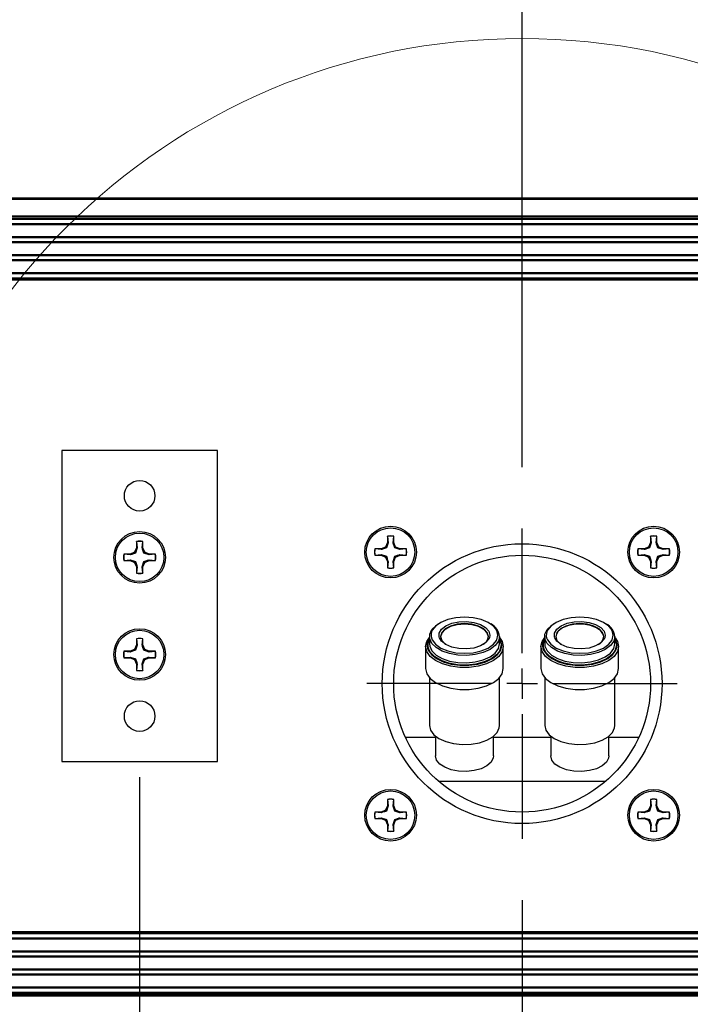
# Model space of a CAD drawing. Header units: inches. Extents: x 0.3 to 33.8, y 0.2 to 21.7.
# Tile 57 of 72: x 24.762 to 25.193, y 9.69 to 10.324. Entities that reach past the tile are written whole.
import ezdxf

# ---------------------------------------------------------------- set-up
doc = ezdxf.new("R2010")
doc.units = ezdxf.units.IN
doc.header["$MEASUREMENT"] = 0
doc.layers.add('BORDERS', color=7, linetype='Continuous')
doc.styles.add('SLDTEXTSTYLE0', font='TXT', dxfattribs={"width": 0.75})
doc.dimstyles.new('SLDDIMSTYLE0', dxfattribs={"dimtxt": 0.137795, "dimasz": 0.14, "dimexe": 0, "dimexo": 0.0625, "dimgap": 0.034449, "dimtad": 1, "dimdec": 3, "dimlfac": 10, "dimrnd": 1e-09, "dimzin": 4, "dimdsep": 46, "dimtxsty": 'SLDTEXTSTYLE0', "dimblk1": 'CLOSED', "dimblk2": 'CLOSED', "dimsah": 1, "dimcen": 0.09, "dimadec": 0, "dimazin": 1, "dimtfac": 1, "dimtdec": 3, "dimtofl": 0, "dimtmove": 0, "dimatfit": 3, "dimldrblk": 'CLOSED', "dimfxl": 0, "dimfrac": 2, "dimtolj": 1, "dimtzin": 12, "dimarcsym": 0})
doc.dimstyles.new('SLDDIMSTYLE1', dxfattribs={"dimtxt": 0.137795, "dimasz": 0.14, "dimexe": 0, "dimexo": 0.0625, "dimgap": 0.034449, "dimtad": 1, "dimdec": 3, "dimlfac": 10, "dimrnd": 1e-09, "dimzin": 12, "dimdsep": 46, "dimtxsty": 'SLDTEXTSTYLE0', "dimblk1": 'CLOSED', "dimblk2": 'CLOSED', "dimsah": 1, "dimcen": 0.09, "dimadec": 0, "dimazin": 3, "dimtfac": 1, "dimtdec": 3, "dimtofl": 0, "dimtmove": 0, "dimatfit": 3, "dimldrblk": 'CLOSED', "dimfxl": 0, "dimfrac": 2, "dimtolj": 1, "dimtzin": 12, "dimarcsym": 0})
doc.dimstyles.new('SLDDIMSTYLE2', dxfattribs={"dimtxt": 0.137795, "dimasz": 0.14, "dimexe": 0, "dimexo": 0.0625, "dimgap": 0.034449, "dimtad": 1, "dimdec": 3, "dimlfac": 10, "dimrnd": 1e-09, "dimzin": 12, "dimdsep": 46, "dimtxsty": 'SLDTEXTSTYLE0', "dimblk1": 'CLOSED', "dimblk2": 'CLOSED', "dimsah": 1, "dimcen": 0.09, "dimadec": 0, "dimazin": 3, "dimtfac": 1, "dimtdec": 3, "dimtmove": 0, "dimatfit": 0, "dimldrblk": 'CLOSED', "dimfxl": 0, "dimfrac": 2, "dimtolj": 1, "dimtzin": 12, "dimarcsym": 0})

# ---------------------------------------------------------------- blocks, each defined once
blk = doc.blocks.new('_Closed')
at = {"color": 0, "linetype": 'ByBlock', "lineweight": -2}
for p, q in [((-1, 0.166667), (0, 0)), ((-1, 0.166667), (-1, -0.166667)), ((0, 0), (-1, -0.166667)), ((0, 0), (-1, 0))]:
    blk.add_line(p, q, dxfattribs=at)
blk = doc.blocks.new('_D_8')
at = {"layer": 'BORDERS'}
for p, q in [((24.839, 9.8365), (24.839, 8.4765)), ((25.08507, 9.75752), (25.08507, 8.4765)), ((24.22243, 8.94079), (24.18044, 8.94079)), ((24.18044, 8.94079), (24.18044, 8.72204)), ((24.42606, 8.94079), (24.46804, 8.94079)), ((24.46804, 8.94079), (24.46804, 8.72204)), ((24.18044, 8.72204), (24.22243, 8.72204)), ((24.46804, 8.72204), (24.42606, 8.72204)), ((24.839, 8.51587), (24.04425, 8.51587)), ((25.08507, 8.51587), (24.839, 8.51587)), ((25.08507, 8.51587), (25.33507, 8.51587))]:
    blk.add_line(p, q, dxfattribs=at)
at = {"layer": 'BORDERS', "xscale": 0.14, "yscale": 0.14}
blk.add_blockref('_Closed', (24.839, 8.51587, -0.19404), dxfattribs=at)
at = {"layer": 'BORDERS', "xscale": 0.14, "yscale": 0.14, "rotation": 180.0000000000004}
blk.add_blockref('_Closed', (25.08507, 8.51587, -0.19404), dxfattribs=at)
at = {"layer": 'BORDERS', "char_height": 0.137795, "attachment_point": 1, "style": 'SLDTEXTSTYLE0'}
for s, insert in [('63', (24.22243, 8.89967)), ('2.461', (24.09516, 8.6935))]:
    blk.add_mtext(s, dxfattribs=dict(at, insert=insert))
blk = doc.blocks.new('_D_9')
at = {"layer": 'BORDERS'}
for p, q in [((25.33113, 9.8365), (25.33113, 8.4765)), ((25.08507, 9.75752), (25.08507, 8.4765)), ((25.7085, 8.94079), (25.66652, 8.94079)), ((25.66652, 8.94079), (25.66652, 8.72204)), ((25.91213, 8.94079), (25.95412, 8.94079)), ((25.95412, 8.94079), (25.95412, 8.72204)), ((25.66652, 8.72204), (25.7085, 8.72204)), ((25.95412, 8.72204), (25.91213, 8.72204)), ((25.08507, 8.51587), (24.83507, 8.51587)), ((25.08507, 8.51587), (25.33113, 8.51587)), ((25.33113, 8.51587), (26.09031, 8.51587))]:
    blk.add_line(p, q, dxfattribs=at)
at = {"layer": 'BORDERS', "xscale": 0.14, "yscale": 0.14}
blk.add_blockref('_Closed', (25.08507, 8.51587, -0.19404), dxfattribs=at)
at = {"layer": 'BORDERS', "xscale": 0.14, "yscale": 0.14, "rotation": 180.0000000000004}
blk.add_blockref('_Closed', (25.33113, 8.51587, -0.19404), dxfattribs=at)
at = {"layer": 'BORDERS', "char_height": 0.137795, "attachment_point": 1, "style": 'SLDTEXTSTYLE0'}
for s, insert in [('63', (25.7085, 8.89967)), ('2.461', (25.58123, 8.6935))]:
    blk.add_mtext(s, dxfattribs=dict(at, insert=insert))
blk = doc.blocks.new('_D_10')
at = {"layer": 'BORDERS'}
for p, q in [((23.62373, 10.90231), (23.58175, 10.90231)), ((23.58175, 10.90231), (23.58175, 10.68356)), ((23.92918, 10.90231), (23.97116, 10.90231)), ((23.97116, 10.90231), (23.97116, 10.68356)), ((23.58175, 10.68356), (23.62373, 10.68356)), ((23.97116, 10.68356), (23.92918, 10.68356)), ((24.35502, 10.1596), (24.35502, 10.51677)), ((25.08507, 10.03595), (25.08507, 10.51677)), ((24.35502, 10.4774), (23.48885, 10.4774)), ((25.08507, 10.4774), (24.35502, 10.4774))]:
    blk.add_line(p, q, dxfattribs=at)
at = {"layer": 'BORDERS', "xscale": 0.14, "yscale": 0.14, "rotation": 180.0000000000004}
blk.add_blockref('_Closed', (24.35502, 10.4774, -0.19404), dxfattribs=at)
at = {"layer": 'BORDERS', "xscale": 0.14, "yscale": 0.14}
blk.add_blockref('_Closed', (25.08507, 10.4774, -0.19404), dxfattribs=at)
at = {"layer": 'BORDERS', "char_height": 0.137795, "attachment_point": 1, "style": 'SLDTEXTSTYLE0'}
for s, insert in [('185', (23.62373, 10.86119)), ('7.301', (23.54737, 10.65503))]:
    blk.add_mtext(s, dxfattribs=dict(at, insert=insert))
blk = doc.blocks.new('_D_11')
at = {"layer": 'BORDERS'}
for p, q in [((25.99405, 10.90231), (25.95206, 10.90231)), ((25.95206, 10.90231), (25.95206, 10.68356)), ((26.29949, 10.90231), (26.34148, 10.90231)), ((26.34148, 10.90231), (26.34148, 10.68356)), ((25.95206, 10.68356), (25.99405, 10.68356)), ((26.34148, 10.68356), (26.29949, 10.68356)), ((25.08507, 10.03595), (25.08507, 10.51677)), ((25.82102, 10.1596), (25.82102, 10.51677)), ((25.08507, 10.4774), (25.82102, 10.4774)), ((25.82102, 10.4774), (26.43437, 10.4774))]:
    blk.add_line(p, q, dxfattribs=at)
at = {"layer": 'BORDERS', "xscale": 0.14, "yscale": 0.14, "rotation": 180.0000000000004}
blk.add_blockref('_Closed', (25.08507, 10.4774, -0.19404), dxfattribs=at)
at = {"layer": 'BORDERS', "xscale": 0.14, "yscale": 0.14}
blk.add_blockref('_Closed', (25.82102, 10.4774, -0.19404), dxfattribs=at)
at = {"layer": 'BORDERS', "char_height": 0.137795, "attachment_point": 1, "style": 'SLDTEXTSTYLE0'}
for s, insert in [('187', (25.99405, 10.86119)), ('7.360', (25.91769, 10.65503))]:
    blk.add_mtext(s, dxfattribs=dict(at, insert=insert))
blk = doc.blocks.new('SW_CENTERMARKSYMBOL_0')
at = {"layer": 'BORDERS', "color": 0}
for p, q in [((0, 0.01969), (0, 0.09984)), ((0, 0), (0, 0.00984)), ((-0.01969, 0), (-0.09984, 0)), ((0, 0), (-0.00984, 0)), ((0, 0), (0, -0.00984)), ((0, 0), (0.00984, 0)), ((0.01969, 0), (0.09984, 0)), ((0, -0.01969), (0, -0.09984))]:
    blk.add_line(p, q, dxfattribs=at)

msp = doc.modelspace()

# ---------------------------------------------------------------- linework, layer by layer
at = {"color": 7, "linetype": 'Continuous', "lineweight": 25}
for p, q in [((20.29507, 10.20923), (29.87507, 10.20923)), ((29.87507, 10.20823), (20.29507, 10.20823)), ((20.29507, 10.19773), (29.87507, 10.19773)), ((29.87507, 10.19673), (20.29507, 10.19673)), ((29.87507, 10.19573), (20.29507, 10.19573)), ((29.83207, 10.19523), (20.33807, 10.19523)), ((29.83207, 10.19261), (20.33807, 10.19261)), ((29.83207, 10.19194), (20.33807, 10.19194)), ((29.83207, 10.18423), (20.33807, 10.18423)), ((29.83207, 10.18355), (20.33807, 10.18355)), ((29.83207, 10.18101), (20.33807, 10.18101)), ((29.83207, 10.18034), (20.33807, 10.18034)), ((29.83207, 10.17263), (20.33807, 10.17263)), ((29.83207, 10.17195), (20.33807, 10.17195)), ((29.83207, 10.16941), (20.33807, 10.16941)), ((29.83207, 10.16874), (20.33807, 10.16874)), ((29.83207, 10.16103), (20.33807, 10.16103)), ((29.83207, 10.16035), (20.33807, 10.16035)), ((20.33694, 10.15723), (29.83319, 10.15723)), ((29.83319, 10.15623), (20.33694, 10.15623)), ((20.33807, 10.15773), (29.83207, 10.15773)), ((24.889, 10.04673), (24.789, 10.04673)), ((24.789, 10.04673), (24.789, 9.84673)), ((24.889, 9.84673), (24.889, 10.04673)), ((24.83692, 9.98817), (24.83692, 9.98412)), ((24.837, 9.98803), (24.83692, 9.98817)), ((24.837, 9.98803), (24.8374, 9.98402)), ((24.84061, 9.98402), (24.84101, 9.98803)), ((24.84101, 9.98803), (24.84108, 9.98817)), ((24.84108, 9.98412), (24.84108, 9.98817)), ((24.99836, 9.99155), (24.99836, 9.9875)), ((24.99843, 9.99141), (24.99836, 9.99155)), ((24.99843, 9.99141), (24.99884, 9.9874)), ((25.00204, 9.9874), (25.00244, 9.99141)), ((25.00244, 9.99141), (25.00252, 9.99155)), ((25.00252, 9.9875), (25.00252, 9.99155)), ((25.16762, 9.99155), (25.16762, 9.9875)), ((25.16769, 9.99141), (25.16762, 9.99155)), ((25.16769, 9.99141), (25.1681, 9.9874)), ((25.1713, 9.9874), (25.1717, 9.99141)), ((25.1717, 9.99141), (25.17178, 9.99155)), ((25.17178, 9.9875), (25.17178, 9.99155)), ((24.83692, 9.98412), (24.83574, 9.98125)), ((24.8374, 9.98402), (24.83629, 9.9807)), ((24.8374, 9.98402), (24.83692, 9.98412)), ((24.84061, 9.98402), (24.84108, 9.98412)), ((24.84227, 9.98125), (24.84108, 9.98412)), ((24.9943, 9.98344), (24.99025, 9.98344)), ((24.99039, 9.98337), (24.99025, 9.98344)), ((24.9944, 9.98296), (24.99039, 9.98337)), ((24.99717, 9.98463), (24.9943, 9.98344)), ((24.9944, 9.98296), (24.9943, 9.98344)), ((24.99836, 9.9875), (24.99717, 9.98463)), ((24.99772, 9.98408), (24.99717, 9.98463)), ((24.99884, 9.9874), (24.99772, 9.98408)), ((24.99884, 9.9874), (24.99836, 9.9875)), ((25.00204, 9.9874), (25.00252, 9.9875)), ((25.00371, 9.98463), (25.00252, 9.9875)), ((25.00315, 9.98408), (25.00371, 9.98463)), ((25.00648, 9.98296), (25.00315, 9.98408)), ((25.00657, 9.98344), (25.00371, 9.98463)), ((25.00648, 9.98296), (25.00657, 9.98344)), ((25.01049, 9.98337), (25.00648, 9.98296)), ((25.01063, 9.98344), (25.00657, 9.98344)), ((25.01049, 9.98337), (25.01063, 9.98344)), ((25.16356, 9.98344), (25.15951, 9.98344)), ((25.15965, 9.98337), (25.15951, 9.98344)), ((25.16366, 9.98296), (25.15965, 9.98337)), ((25.16643, 9.98463), (25.16356, 9.98344)), ((25.16366, 9.98296), (25.16356, 9.98344)), ((25.16762, 9.9875), (25.16643, 9.98463)), ((25.16698, 9.98408), (25.16643, 9.98463)), ((25.1681, 9.9874), (25.16698, 9.98408)), ((25.1681, 9.9874), (25.16762, 9.9875)), ((25.1713, 9.9874), (25.17178, 9.9875)), ((25.17297, 9.98463), (25.17178, 9.9875)), ((25.17241, 9.98408), (25.17297, 9.98463)), ((25.17574, 9.98296), (25.17241, 9.98408)), ((25.17583, 9.98344), (25.17297, 9.98463)), ((25.17574, 9.98296), (25.17583, 9.98344)), ((25.17975, 9.98337), (25.17574, 9.98296)), ((25.17989, 9.98344), (25.17583, 9.98344)), ((25.17975, 9.98337), (25.17989, 9.98344)), ((24.83287, 9.98006), (24.82882, 9.98006)), ((24.82896, 9.97999), (24.82882, 9.98006)), ((24.82896, 9.97598), (24.82882, 9.9759)), ((24.82882, 9.9759), (24.83287, 9.9759)), ((24.83297, 9.97958), (24.82896, 9.97999)), ((24.82896, 9.97598), (24.83297, 9.97638)), ((24.83574, 9.98125), (24.83287, 9.98006)), ((24.83297, 9.97958), (24.83287, 9.98006)), ((24.83297, 9.97638), (24.83287, 9.9759)), ((24.83287, 9.9759), (24.83574, 9.97472)), ((24.83297, 9.97638), (24.83629, 9.97527)), ((24.83629, 9.9807), (24.83574, 9.98125)), ((24.83629, 9.97527), (24.83574, 9.97472)), ((24.84061, 9.97194), (24.84172, 9.97527)), ((24.84172, 9.9807), (24.84227, 9.98125)), ((24.84504, 9.97958), (24.84172, 9.9807)), ((24.84172, 9.97527), (24.84227, 9.97472)), ((24.84514, 9.98006), (24.84227, 9.98125)), ((24.84227, 9.97472), (24.84514, 9.9759)), ((24.84504, 9.97958), (24.84514, 9.98006)), ((24.84905, 9.97999), (24.84504, 9.97958)), ((24.84504, 9.97638), (24.84905, 9.97598)), ((24.84504, 9.97638), (24.84514, 9.9759)), ((24.84919, 9.98006), (24.84514, 9.98006)), ((24.84514, 9.9759), (24.84919, 9.9759)), ((24.84905, 9.97999), (24.84919, 9.98006)), ((24.84905, 9.97598), (24.84919, 9.9759)), ((24.99039, 9.97936), (24.99025, 9.97928)), ((24.99025, 9.97928), (24.9943, 9.97928)), ((24.99039, 9.97936), (24.9944, 9.97976)), ((24.9944, 9.97976), (24.9943, 9.97928)), ((24.9943, 9.97928), (24.99717, 9.9781)), ((24.9944, 9.97976), (24.99772, 9.97865)), ((24.99772, 9.97865), (24.99717, 9.9781)), ((24.99717, 9.9781), (24.99836, 9.97523)), ((24.99884, 9.97532), (24.99836, 9.97523)), ((24.99836, 9.97523), (24.99836, 9.97117)), ((24.99884, 9.97532), (24.99843, 9.97132)), ((25.00204, 9.97532), (25.00315, 9.97865)), ((25.00244, 9.97132), (25.00204, 9.97532)), ((25.00204, 9.97532), (25.00252, 9.97523)), ((25.00252, 9.97523), (25.00371, 9.9781)), ((25.00252, 9.97117), (25.00252, 9.97523)), ((25.00315, 9.97865), (25.00371, 9.9781)), ((25.00371, 9.9781), (25.00657, 9.97928)), ((25.00648, 9.97976), (25.01049, 9.97936)), ((25.00648, 9.97976), (25.00657, 9.97928)), ((25.00657, 9.97928), (25.01063, 9.97928)), ((25.01049, 9.97936), (25.01063, 9.97928)), ((25.15965, 9.97936), (25.15951, 9.97928)), ((25.15951, 9.97928), (25.16356, 9.97928)), ((25.15965, 9.97936), (25.16366, 9.97976)), ((25.16366, 9.97976), (25.16356, 9.97928)), ((25.16356, 9.97928), (25.16643, 9.9781)), ((25.16366, 9.97976), (25.16698, 9.97865)), ((25.16698, 9.97865), (25.16643, 9.9781)), ((25.16643, 9.9781), (25.16762, 9.97523)), ((25.1681, 9.97532), (25.16762, 9.97523)), ((25.16762, 9.97523), (25.16762, 9.97117)), ((25.1681, 9.97532), (25.16769, 9.97132)), ((25.1713, 9.97532), (25.17241, 9.97865)), ((25.1717, 9.97132), (25.1713, 9.97532)), ((25.1713, 9.97532), (25.17178, 9.97523)), ((25.17178, 9.97523), (25.17297, 9.9781)), ((25.17178, 9.97117), (25.17178, 9.97523)), ((25.17241, 9.97865), (25.17297, 9.9781)), ((25.17297, 9.9781), (25.17583, 9.97928)), ((25.17574, 9.97976), (25.17975, 9.97936)), ((25.17574, 9.97976), (25.17583, 9.97928)), ((25.17583, 9.97928), (25.17989, 9.97928)), ((25.17975, 9.97936), (25.17989, 9.97928)), ((24.83574, 9.97472), (24.83692, 9.97185)), ((24.8374, 9.97194), (24.83692, 9.97185)), ((24.83692, 9.97185), (24.83692, 9.96779)), ((24.8374, 9.97194), (24.837, 9.96794)), ((24.84101, 9.96794), (24.84061, 9.97194)), ((24.84061, 9.97194), (24.84108, 9.97185)), ((24.84108, 9.97185), (24.84227, 9.97472)), ((24.84108, 9.96779), (24.84108, 9.97185)), ((24.99843, 9.97132), (24.99836, 9.97117)), ((25.00244, 9.97132), (25.00252, 9.97117)), ((25.16769, 9.97132), (25.16762, 9.97117)), ((25.1717, 9.97132), (25.17178, 9.97117)), ((24.837, 9.96794), (24.83692, 9.96779)), ((24.84101, 9.96794), (24.84108, 9.96779)), ((24.83692, 9.92567), (24.83692, 9.92162)), ((24.837, 9.92553), (24.83692, 9.92567)), ((24.837, 9.92553), (24.8374, 9.92152)), ((24.84061, 9.92152), (24.84101, 9.92553)), ((24.84101, 9.92553), (24.84108, 9.92567)), ((24.84108, 9.92162), (24.84108, 9.92567)), ((25.02468, 9.92327), (25.02543, 9.92511)), ((25.02556, 9.92607), (25.02507, 9.92531)), ((25.02543, 9.92708), (25.02543, 9.92228)), ((25.06438, 9.92792), (25.06409, 9.92625)), ((25.07053, 9.92228), (25.07053, 9.92707)), ((25.09885, 9.92326), (25.0996, 9.92511)), ((25.0996, 9.92588), (25.09924, 9.92531)), ((25.0996, 9.92707), (25.0996, 9.92228)), ((25.13855, 9.92791), (25.13826, 9.92625)), ((25.1447, 9.92228), (25.1447, 9.92707)), ((24.83574, 9.91875), (24.83287, 9.91756)), ((24.83692, 9.92162), (24.83574, 9.91875)), ((24.83629, 9.9182), (24.83574, 9.91875)), ((24.8374, 9.92152), (24.83629, 9.9182)), ((24.8374, 9.92152), (24.83692, 9.92162)), ((24.84061, 9.92152), (24.84108, 9.92162)), ((24.84227, 9.91875), (24.84108, 9.92162)), ((24.84172, 9.9182), (24.84227, 9.91875)), ((24.84504, 9.91708), (24.84172, 9.9182)), ((24.84514, 9.91756), (24.84227, 9.91875)), ((25.02298, 9.9206), (25.02298, 9.90639)), ((25.07142, 9.9227), (25.07153, 9.92144)), ((25.07186, 9.92014), (25.07198, 9.92144)), ((25.07298, 9.90639), (25.07298, 9.9206)), ((25.09715, 9.9206), (25.09715, 9.90639)), ((25.14559, 9.9227), (25.1457, 9.92144)), ((25.14603, 9.92014), (25.14615, 9.92144)), ((25.14715, 9.90638), (25.14715, 9.9206)), ((24.83287, 9.91756), (24.82882, 9.91756)), ((24.82896, 9.91749), (24.82882, 9.91756)), ((24.82896, 9.91348), (24.82882, 9.9134)), ((24.82882, 9.9134), (24.83287, 9.9134)), ((24.83297, 9.91708), (24.82896, 9.91749)), ((24.82896, 9.91348), (24.83297, 9.91388)), ((24.83297, 9.91708), (24.83287, 9.91756)), ((24.83297, 9.91388), (24.83287, 9.9134)), ((24.83287, 9.9134), (24.83574, 9.91222)), ((24.83297, 9.91388), (24.83629, 9.91277)), ((24.83629, 9.91277), (24.83574, 9.91222)), ((24.83574, 9.91222), (24.83692, 9.90935)), ((24.84061, 9.90944), (24.84172, 9.91277)), ((24.84108, 9.90935), (24.84227, 9.91222)), ((24.84172, 9.91277), (24.84227, 9.91222)), ((24.84227, 9.91222), (24.84514, 9.9134)), ((24.84504, 9.91708), (24.84514, 9.91756)), ((24.84905, 9.91749), (24.84504, 9.91708)), ((24.84504, 9.91388), (24.84514, 9.9134)), ((24.84504, 9.91388), (24.84905, 9.91348)), ((24.84919, 9.91756), (24.84514, 9.91756)), ((24.84514, 9.9134), (24.84919, 9.9134)), ((24.84905, 9.91749), (24.84919, 9.91756)), ((24.84905, 9.91348), (24.84919, 9.9134)), ((24.8374, 9.90944), (24.83692, 9.90935)), ((24.83692, 9.90935), (24.83692, 9.90529)), ((24.837, 9.90544), (24.83692, 9.90529)), ((24.8374, 9.90944), (24.837, 9.90544)), ((24.84101, 9.90544), (24.84061, 9.90944)), ((24.84061, 9.90944), (24.84108, 9.90935)), ((24.84101, 9.90544), (24.84108, 9.90529)), ((24.84108, 9.90529), (24.84108, 9.90935)), ((25.02543, 9.90055), (25.02543, 9.8698)), ((25.07053, 9.8698), (25.07053, 9.90055)), ((25.0996, 9.90055), (25.0996, 9.8698)), ((25.1447, 9.8698), (25.1447, 9.90054)), ((25.00989, 9.86241), (25.02933, 9.86241)), ((25.02933, 9.86294), (25.02933, 9.85029)), ((25.06663, 9.85029), (25.06663, 9.86294)), ((25.06663, 9.86241), (25.1035, 9.86241)), ((25.1035, 9.86294), (25.1035, 9.85029)), ((25.1408, 9.85029), (25.1408, 9.86294)), ((25.1408, 9.86241), (25.16025, 9.86241)), ((24.789, 9.84673), (24.889, 9.84673)), ((25.13854, 9.83372), (25.0316, 9.83372)), ((24.99836, 9.81824), (24.99717, 9.81537)), ((24.99884, 9.81814), (24.99772, 9.81482)), ((24.99836, 9.82229), (24.99836, 9.81824)), ((24.99843, 9.82215), (24.99836, 9.82229)), ((24.99884, 9.81814), (24.99836, 9.81824)), ((24.99843, 9.82215), (24.99884, 9.81814)), ((25.00204, 9.81814), (25.00244, 9.82215)), ((25.00204, 9.81814), (25.00252, 9.81824)), ((25.00244, 9.82215), (25.00252, 9.82229)), ((25.00252, 9.81824), (25.00252, 9.82229)), ((25.00371, 9.81537), (25.00252, 9.81824)), ((25.16762, 9.81824), (25.16643, 9.81537)), ((25.1681, 9.81814), (25.16698, 9.81482)), ((25.16762, 9.82229), (25.16762, 9.81824)), ((25.16769, 9.82215), (25.16762, 9.82229)), ((25.1681, 9.81814), (25.16762, 9.81824)), ((25.16769, 9.82215), (25.1681, 9.81814)), ((25.1713, 9.81814), (25.1717, 9.82215)), ((25.1713, 9.81814), (25.17178, 9.81824)), ((25.1717, 9.82215), (25.17178, 9.82229)), ((25.17178, 9.81824), (25.17178, 9.82229)), ((25.17297, 9.81537), (25.17178, 9.81824)), ((24.9943, 9.81418), (24.99025, 9.81418)), ((24.99039, 9.81411), (24.99025, 9.81418)), ((24.9944, 9.8137), (24.99039, 9.81411)), ((24.99039, 9.8101), (24.9944, 9.8105)), ((24.99717, 9.81537), (24.9943, 9.81418)), ((24.9944, 9.8137), (24.9943, 9.81418)), ((24.9944, 9.8105), (24.9943, 9.81002)), ((24.9944, 9.8105), (24.99772, 9.80939)), ((24.99772, 9.81482), (24.99717, 9.81537)), ((25.00315, 9.81482), (25.00371, 9.81537)), ((25.00648, 9.8137), (25.00315, 9.81482)), ((25.00657, 9.81418), (25.00371, 9.81537)), ((25.00648, 9.8137), (25.00657, 9.81418)), ((25.01049, 9.81411), (25.00648, 9.8137)), ((25.00648, 9.8105), (25.00657, 9.81002)), ((25.00648, 9.8105), (25.01049, 9.8101)), ((25.01063, 9.81418), (25.00657, 9.81418)), ((25.01049, 9.81411), (25.01063, 9.81418)), ((25.16356, 9.81418), (25.15951, 9.81418)), ((25.15965, 9.81411), (25.15951, 9.81418)), ((25.16366, 9.8137), (25.15965, 9.81411)), ((25.15965, 9.8101), (25.16366, 9.8105)), ((25.16643, 9.81537), (25.16356, 9.81418)), ((25.16366, 9.8137), (25.16356, 9.81418)), ((25.16366, 9.8105), (25.16356, 9.81002)), ((25.16366, 9.8105), (25.16698, 9.80939)), ((25.16698, 9.81482), (25.16643, 9.81537)), ((25.17241, 9.81482), (25.17297, 9.81537)), ((25.17574, 9.8137), (25.17241, 9.81482)), ((25.17583, 9.81418), (25.17297, 9.81537)), ((25.17574, 9.8137), (25.17583, 9.81418)), ((25.17975, 9.81411), (25.17574, 9.8137)), ((25.17574, 9.8105), (25.17583, 9.81002)), ((25.17574, 9.8105), (25.17975, 9.8101)), ((25.17989, 9.81418), (25.17583, 9.81418)), ((25.17975, 9.81411), (25.17989, 9.81418)), ((24.99039, 9.8101), (24.99025, 9.81002)), ((24.99025, 9.81002), (24.9943, 9.81002)), ((24.9943, 9.81002), (24.99717, 9.80884)), ((24.99772, 9.80939), (24.99717, 9.80884)), ((24.99717, 9.80884), (24.99836, 9.80597)), ((24.99884, 9.80606), (24.99836, 9.80597)), ((24.99836, 9.80597), (24.99836, 9.80191)), ((24.99884, 9.80606), (24.99843, 9.80206)), ((25.00204, 9.80606), (25.00315, 9.80939)), ((25.00244, 9.80206), (25.00204, 9.80606)), ((25.00204, 9.80606), (25.00252, 9.80597)), ((25.00252, 9.80597), (25.00371, 9.80884)), ((25.00252, 9.80191), (25.00252, 9.80597)), ((25.00315, 9.80939), (25.00371, 9.80884)), ((25.00371, 9.80884), (25.00657, 9.81002)), ((25.00657, 9.81002), (25.01063, 9.81002)), ((25.01049, 9.8101), (25.01063, 9.81002)), ((25.15965, 9.8101), (25.15951, 9.81002)), ((25.15951, 9.81002), (25.16356, 9.81002)), ((25.16356, 9.81002), (25.16643, 9.80884)), ((25.16698, 9.80939), (25.16643, 9.80884)), ((25.16643, 9.80884), (25.16762, 9.80597)), ((25.1681, 9.80606), (25.16762, 9.80597)), ((25.16762, 9.80597), (25.16762, 9.80191)), ((25.1681, 9.80606), (25.16769, 9.80206)), ((25.1713, 9.80606), (25.17241, 9.80939)), ((25.1717, 9.80206), (25.1713, 9.80606)), ((25.1713, 9.80606), (25.17178, 9.80597)), ((25.17178, 9.80597), (25.17297, 9.80884)), ((25.17178, 9.80191), (25.17178, 9.80597)), ((25.17241, 9.80939), (25.17297, 9.80884)), ((25.17297, 9.80884), (25.17583, 9.81002)), ((25.17583, 9.81002), (25.17989, 9.81002)), ((25.17975, 9.8101), (25.17989, 9.81002)), ((24.99843, 9.80206), (24.99836, 9.80191)), ((25.00244, 9.80206), (25.00252, 9.80191)), ((25.16769, 9.80206), (25.16762, 9.80191)), ((25.1717, 9.80206), (25.17178, 9.80191)), ((20.33694, 9.73723), (29.83319, 9.73723)), ((29.83319, 9.73623), (20.33694, 9.73623)), ((29.83207, 9.73573), (20.33807, 9.73573)), ((29.83207, 9.73311), (20.33807, 9.73311)), ((29.83207, 9.73244), (20.33807, 9.73244)), ((29.83207, 9.72473), (20.33807, 9.72473)), ((29.83207, 9.72405), (20.33807, 9.72405)), ((29.83207, 9.72151), (20.33807, 9.72151)), ((29.83207, 9.72084), (20.33807, 9.72084)), ((29.83207, 9.71313), (20.33807, 9.71313)), ((29.83207, 9.71245), (20.33807, 9.71245)), ((29.83207, 9.70991), (20.33807, 9.70991)), ((29.83207, 9.70924), (20.33807, 9.70924)), ((20.29507, 9.69773), (29.87507, 9.69773)), ((20.29507, 9.69673), (29.87507, 9.69673)), ((29.83207, 9.70153), (20.33807, 9.70153)), ((29.83207, 9.70085), (20.33807, 9.70085)), ((20.33807, 9.69823), (29.83207, 9.69823)), ((29.87507, 9.69573), (20.29507, 9.69573))]:
    msp.add_line(p, q, dxfattribs=at)
at = {"color": 7, "linetype": 'Continuous', "lineweight": 25, "flags": 128}
for points in [[(25.06809, 9.9321), (25.06665, 9.93374), (25.06322, 9.93616), (25.05876, 9.93801), (25.05356, 9.93918), (25.04798, 9.93957), (25.04241, 9.93918), (25.03721, 9.93801), (25.03275, 9.93616), (25.02932, 9.93375), (25.02734, 9.93126)], [(25.14226, 9.9321), (25.14082, 9.93374), (25.13739, 9.93616), (25.13293, 9.93801), (25.12773, 9.93918), (25.12215, 9.93957), (25.11658, 9.93918), (25.11138, 9.93801), (25.10692, 9.93616), (25.10349, 9.93374), (25.10151, 9.93126)], [(25.07053, 9.92707), (25.06982, 9.92404), (25.06774, 9.9212), (25.06442, 9.91872), (25.06007, 9.91677), (25.05495, 9.91547), (25.0494, 9.9149), (25.04376, 9.91509), (25.03838, 9.91604), (25.03361, 9.91767), (25.02974, 9.9199), (25.02702, 9.92258), (25.02561, 9.92555), (25.02561, 9.9286), (25.02702, 9.93157), (25.02974, 9.93425), (25.03114, 9.93519)], [(25.03186, 9.92628), (25.03177, 9.92659), (25.03177, 9.92924), (25.03321, 9.93177), (25.03596, 9.93395), (25.03978, 9.9356), (25.04433, 9.93657), (25.04921, 9.93676), (25.05397, 9.93617), (25.05821, 9.93485), (25.06153, 9.93291), (25.06365, 9.93053), (25.06438, 9.92792), (25.06438, 9.92792)], [(25.06338, 9.92707), (25.06263, 9.92965), (25.06044, 9.93197), (25.05704, 9.93382), (25.05274, 9.935), (25.04798, 9.93541), (25.04322, 9.935), (25.03893, 9.93382), (25.03552, 9.93197), (25.03334, 9.92965), (25.03258, 9.92707), (25.03334, 9.9245), (25.03552, 9.92218), (25.03582, 9.92196)], [(25.06338, 9.92691), (25.06263, 9.92931), (25.06044, 9.93164), (25.05704, 9.93348), (25.05274, 9.93466), (25.04798, 9.93507), (25.04322, 9.93466), (25.03893, 9.93348), (25.03552, 9.93164), (25.03334, 9.92931), (25.03259, 9.92691)], [(25.06953, 9.92792), (25.0688, 9.93093), (25.06809, 9.9321)], [(25.1447, 9.92707), (25.144, 9.92404), (25.14191, 9.9212), (25.13859, 9.91872), (25.13424, 9.91677), (25.12912, 9.91547), (25.12357, 9.9149), (25.11793, 9.91509), (25.11255, 9.91603), (25.10778, 9.91767), (25.10391, 9.9199), (25.10119, 9.92258), (25.09978, 9.92554), (25.09978, 9.9286), (25.10119, 9.93156), (25.10391, 9.93424), (25.10528, 9.93517)], [(25.10603, 9.92628), (25.10594, 9.92659), (25.10594, 9.92924), (25.10738, 9.93176), (25.11013, 9.93395), (25.11395, 9.9356), (25.1185, 9.93656), (25.12338, 9.93676), (25.12815, 9.93617), (25.13238, 9.93485), (25.1357, 9.93291), (25.13783, 9.93053), (25.13855, 9.92791), (25.13855, 9.92791)], [(25.13755, 9.92707), (25.1368, 9.92965), (25.13461, 9.93197), (25.13121, 9.93381), (25.12691, 9.935), (25.12215, 9.93541), (25.1174, 9.935), (25.1131, 9.93381), (25.1097, 9.93197), (25.10751, 9.92965), (25.10675, 9.92707), (25.10751, 9.9245), (25.10969, 9.92218), (25.10999, 9.92196)], [(25.13755, 9.92691), (25.13733, 9.92814), (25.13579, 9.93061), (25.13291, 9.9327), (25.12898, 9.93421), (25.12438, 9.93498), (25.11956, 9.93495), (25.115, 9.93411), (25.11113, 9.93256), (25.10835, 9.93043), (25.10692, 9.92794), (25.10676, 9.92691)], [(25.1437, 9.92791), (25.14297, 9.93093), (25.14226, 9.9321)], [(25.07298, 9.9206), (25.07226, 9.91736), (25.07012, 9.91431), (25.0667, 9.91163), (25.06218, 9.90947), (25.05685, 9.90795), (25.051, 9.90717), (25.04497, 9.90717), (25.03912, 9.90795), (25.03378, 9.90947), (25.02927, 9.91163), (25.02585, 9.91431), (25.02371, 9.91736), (25.02298, 9.9206), (25.02371, 9.92384), (25.02541, 9.92642)], [(25.02667, 9.92619), (25.02717, 9.9249), (25.02932, 9.92209), (25.03274, 9.91967), (25.03721, 9.91782), (25.04241, 9.91665), (25.04798, 9.91626), (25.05356, 9.91665), (25.05876, 9.91782), (25.06322, 9.91967), (25.06665, 9.92209), (25.06853, 9.9244)], [(25.06409, 9.92625), (25.06365, 9.9253), (25.06153, 9.92292), (25.05821, 9.92098), (25.05397, 9.91966), (25.04921, 9.91907), (25.04433, 9.91927), (25.03978, 9.92023), (25.03596, 9.92188), (25.03321, 9.92407), (25.03186, 9.92628)], [(25.06853, 9.9244), (25.0688, 9.9249), (25.06953, 9.92792)], [(25.07053, 9.92644), (25.07226, 9.92384), (25.07298, 9.9206)], [(25.07198, 9.92144), (25.07129, 9.92455), (25.07053, 9.92588)], [(25.07053, 9.92511), (25.07079, 9.92461), (25.07142, 9.9227)], [(25.14715, 9.9206), (25.14643, 9.91736), (25.14429, 9.91431), (25.14087, 9.91163), (25.13636, 9.90947), (25.13102, 9.90795), (25.12517, 9.90717), (25.11914, 9.90717), (25.11329, 9.90795), (25.10795, 9.90947), (25.10344, 9.91163), (25.10002, 9.91431), (25.09788, 9.91736), (25.09715, 9.9206), (25.09788, 9.92383), (25.0996, 9.92644)], [(25.10084, 9.92619), (25.10134, 9.9249), (25.10349, 9.92209), (25.10692, 9.91967), (25.11138, 9.91782), (25.11658, 9.91665), (25.12215, 9.91626), (25.12773, 9.91665), (25.13293, 9.91782), (25.13739, 9.91967), (25.14082, 9.92208), (25.1427, 9.9244)], [(25.13826, 9.92625), (25.13783, 9.9253), (25.1357, 9.92292), (25.13238, 9.92098), (25.12815, 9.91966), (25.12338, 9.91907), (25.1185, 9.91926), (25.11395, 9.92023), (25.11013, 9.92188), (25.10738, 9.92407), (25.10603, 9.92628)], [(25.1427, 9.9244), (25.14297, 9.9249), (25.1437, 9.92791)], [(25.14615, 9.92144), (25.14546, 9.92455), (25.1447, 9.92588)], [(25.1447, 9.92511), (25.14496, 9.92461), (25.14559, 9.9227)], [(25.14491, 9.9262), (25.14643, 9.92383), (25.14715, 9.9206)], [(25.02421, 9.91966), (25.02468, 9.91833), (25.02673, 9.91541), (25.03002, 9.91283), (25.03435, 9.91075), (25.03947, 9.9093), (25.04509, 9.90855), (25.05088, 9.90855), (25.05649, 9.9093), (25.06162, 9.91075), (25.06595, 9.91283), (25.06923, 9.91541), (25.07129, 9.91833), (25.07186, 9.92014)], [(25.02543, 9.92228), (25.02561, 9.92075), (25.02702, 9.91779), (25.02974, 9.91511), (25.03361, 9.91288), (25.03838, 9.91124), (25.04376, 9.9103), (25.0494, 9.91011), (25.05495, 9.91068), (25.06007, 9.91198), (25.06442, 9.91393), (25.06774, 9.9164), (25.06982, 9.91925), (25.07053, 9.92228)], [(25.07153, 9.92144), (25.07079, 9.91827), (25.0702, 9.91722)], [(25.09838, 9.91966), (25.09885, 9.91833), (25.1009, 9.9154), (25.10419, 9.91283), (25.10852, 9.91075), (25.11364, 9.9093), (25.11926, 9.90855), (25.12505, 9.90855), (25.13066, 9.9093), (25.13579, 9.91075), (25.14012, 9.91283), (25.1434, 9.9154), (25.14546, 9.91833), (25.14603, 9.92014)], [(25.0996, 9.92228), (25.09978, 9.92075), (25.10119, 9.91779), (25.10391, 9.91511), (25.10778, 9.91288), (25.11255, 9.91124), (25.11793, 9.9103), (25.12357, 9.9101), (25.12912, 9.91068), (25.13424, 9.91198), (25.13859, 9.91393), (25.14191, 9.9164), (25.144, 9.91925), (25.1447, 9.92228)], [(25.1457, 9.92144), (25.14496, 9.91827), (25.14437, 9.91722)], [(25.0702, 9.91722), (25.06862, 9.9153), (25.06515, 9.91272), (25.0606, 9.91068), (25.05526, 9.90932), (25.04946, 9.90872), (25.04357, 9.90892), (25.03796, 9.90991), (25.03297, 9.91162), (25.02893, 9.91395), (25.02609, 9.91675), (25.02541, 9.9178)], [(25.14437, 9.91722), (25.14279, 9.9153), (25.13932, 9.91272), (25.13477, 9.91068), (25.12943, 9.90932), (25.12363, 9.90872), (25.11774, 9.90892), (25.11213, 9.90991), (25.10714, 9.91162), (25.1031, 9.91395), (25.10026, 9.91675), (25.09959, 9.9178)], [(25.02298, 9.90639), (25.02371, 9.90315), (25.02585, 9.9001), (25.02927, 9.89742), (25.03378, 9.89525), (25.03912, 9.89374), (25.04497, 9.89296), (25.051, 9.89296), (25.05685, 9.89374), (25.06218, 9.89525), (25.0667, 9.89742), (25.07012, 9.9001), (25.07226, 9.90315), (25.07298, 9.90639), (25.07298, 9.90639)], [(25.09715, 9.90639), (25.09788, 9.90315), (25.10002, 9.9001), (25.10344, 9.89742), (25.10795, 9.89525), (25.11329, 9.89374), (25.11914, 9.89296), (25.12517, 9.89296), (25.13102, 9.89374), (25.13635, 9.89525), (25.14087, 9.89742), (25.14429, 9.9001), (25.14643, 9.90315), (25.14715, 9.90638), (25.14715, 9.90638)], [(25.02543, 9.8698), (25.02614, 9.86677), (25.02822, 9.86392), (25.03154, 9.86145), (25.0359, 9.8595), (25.04101, 9.8582), (25.04657, 9.85763), (25.05221, 9.85782), (25.05758, 9.85876), (25.06236, 9.8604), (25.06623, 9.86263), (25.06895, 9.86531), (25.07035, 9.86827), (25.07053, 9.8698)], [(25.0996, 9.8698), (25.10031, 9.86677), (25.10239, 9.86392), (25.10571, 9.86145), (25.11007, 9.8595), (25.11518, 9.8582), (25.12074, 9.85762), (25.12638, 9.85782), (25.13175, 9.85876), (25.13653, 9.8604), (25.1404, 9.86263), (25.14312, 9.86531), (25.14453, 9.86827), (25.1447, 9.8698)], [(25.06663, 9.85029), (25.06646, 9.84892), (25.06509, 9.84627), (25.06245, 9.84392), (25.05874, 9.84205), (25.05423, 9.84078), (25.04925, 9.84022), (25.04419, 9.84041), (25.0394, 9.84133), (25.03525, 9.84292), (25.03205, 9.84505), (25.03002, 9.84757), (25.02933, 9.85029), (25.02933, 9.85029)], [(25.1408, 9.85029), (25.14063, 9.84891), (25.13926, 9.84627), (25.13662, 9.84392), (25.13291, 9.84205), (25.1284, 9.84078), (25.12343, 9.84022), (25.11836, 9.84041), (25.11357, 9.84133), (25.10942, 9.84292), (25.10622, 9.84505), (25.10419, 9.84757), (25.1035, 9.85029), (25.1035, 9.85029)]]:
    msp.add_lwpolyline(points, dxfattribs=at)
at = {"color": 7, "linetype": 'Continuous', "lineweight": 18}
msp.add_circle((25.08507, 9.89673), 0.41497, dxfattribs=at)
at = {"color": 7, "linetype": 'Continuous', "lineweight": 25}
for centre, radius in [((24.839, 10.0176), 0.00984), ((24.839, 9.97798), 0.0166), ((25.00044, 9.98136), 0.0166), ((25.00044, 9.98136), 0.0156), ((25.1697, 9.98136), 0.0166), ((25.1697, 9.98136), 0.0156), ((24.839, 9.97798), 0.0156), ((25.08507, 9.89673), 0.09), ((25.08507, 9.89673), 0.08264), ((24.839, 9.91548), 0.0166), ((24.839, 9.91548), 0.0156), ((24.839, 9.87587), 0.00984), ((25.00044, 9.8121), 0.0166), ((25.00044, 9.8121), 0.0156), ((25.1697, 9.8121), 0.0166), ((25.1697, 9.8121), 0.0156)]:
    msp.add_circle(centre, radius, dxfattribs=at)
for centre, radius, start, end in [((24.839, 9.97798), 0.0104, 78.46304, 101.53696), ((24.839, 9.97798), 0.01025, 78.72385, 101.27615), ((25.00044, 9.98136), 0.0104, 78.46304, 101.53696), ((25.00044, 9.98136), 0.01025, 78.72385, 101.27615), ((25.1697, 9.98136), 0.0104, 78.46304, 101.53696), ((25.1697, 9.98136), 0.01025, 78.72385, 101.27615), ((25.00044, 9.98136), 0.0104, 168.46304, 191.53696), ((25.00044, 9.98136), 0.01025, 168.72385, 191.27615), ((25.00044, 9.98136), 0.01025, 348.72385, 11.27615), ((25.00044, 9.98136), 0.0104, 348.46304, 11.53696), ((25.1697, 9.98136), 0.0104, 168.46304, 191.53696), ((25.1697, 9.98136), 0.01025, 168.72385, 191.27615), ((25.1697, 9.98136), 0.01025, 348.72385, 11.27615), ((25.1697, 9.98136), 0.0104, 348.46304, 11.53696), ((24.839, 9.97798), 0.0104, 168.46304, 191.53696), ((24.839, 9.97798), 0.01025, 168.72385, 191.27615), ((24.839, 9.97798), 0.01025, 348.72385, 11.27615), ((24.839, 9.97798), 0.0104, 348.46304, 11.53696), ((25.00044, 9.98136), 0.0104, 258.46304, 281.53696), ((25.00044, 9.98136), 0.01025, 258.72385, 281.27615), ((25.1697, 9.98136), 0.0104, 258.46304, 281.53696), ((25.1697, 9.98136), 0.01025, 258.72385, 281.27615), ((24.839, 9.97798), 0.0104, 258.46304, 281.53696), ((24.839, 9.97798), 0.01025, 258.72385, 281.27615), ((25.03318, 9.92791), 0.00673, 150.15724, 194.81597), ((25.06042, 9.92602), 0.01017, 5.96508, 64.13401), ((25.10735, 9.92791), 0.00673, 150.15724, 194.81597), ((25.13459, 9.92602), 0.01017, 5.96508, 64.13401), ((24.839, 9.91548), 0.0104, 78.46304, 101.53696), ((24.839, 9.91548), 0.01025, 78.72385, 101.27615), ((25.0315, 9.92144), 0.00751, 148.94476, 193.64624), ((25.0564, 9.92792), 0.00704, 302.15913, 353.09936), ((25.10567, 9.92143), 0.00751, 148.94476, 193.64624), ((25.13057, 9.92792), 0.00704, 302.15913, 353.09936), ((25.03165, 9.92143), 0.00721, 165.22316, 210.17418), ((25.10582, 9.92142), 0.00721, 165.22316, 210.17418), ((24.839, 9.91548), 0.0104, 168.46304, 191.53696), ((24.839, 9.91548), 0.01025, 168.72385, 191.27615), ((24.839, 9.91548), 0.01025, 348.72385, 11.27615), ((24.839, 9.91548), 0.0104, 348.46304, 11.53696), ((24.839, 9.91548), 0.01025, 258.72385, 281.27615), ((24.839, 9.91548), 0.0104, 258.46304, 281.53696), ((25.00044, 9.8121), 0.0104, 78.46304, 101.53696), ((25.00044, 9.8121), 0.01025, 78.72385, 101.27615), ((25.1697, 9.8121), 0.0104, 78.46304, 101.53696), ((25.1697, 9.8121), 0.01025, 78.72385, 101.27615), ((25.00044, 9.8121), 0.0104, 168.46304, 191.53696), ((25.00044, 9.8121), 0.01025, 168.72385, 191.27615), ((25.00044, 9.8121), 0.01025, 348.72385, 11.27615), ((25.00044, 9.8121), 0.0104, 348.46304, 11.53696), ((25.1697, 9.8121), 0.0104, 168.46304, 191.53696), ((25.1697, 9.8121), 0.01025, 168.72385, 191.27615), ((25.1697, 9.8121), 0.01025, 348.72385, 11.27615), ((25.1697, 9.8121), 0.0104, 348.46304, 11.53696), ((25.00044, 9.8121), 0.0104, 258.46304, 281.53696), ((25.00044, 9.8121), 0.01025, 258.72385, 281.27615), ((25.1697, 9.8121), 0.0104, 258.46304, 281.53696), ((25.1697, 9.8121), 0.01025, 258.72385, 281.27615)]:
    msp.add_arc(centre, radius, start, end, dxfattribs=at)
for points, knots in [([(24.84172, 9.9807), (24.84143, 9.98153), (24.84103, 9.9827), (24.8407, 9.98372), (24.84061, 9.98402)], [0, 0, 0, 0, 0.705549, 1, 1, 1, 1]), ([(24.99772, 9.98408), (24.99689, 9.98379), (24.99572, 9.98338), (24.9947, 9.98306), (24.9944, 9.98296)], [0, 0, 0, 0, 0.705549, 1, 1, 1, 1]), ([(25.00315, 9.98408), (25.00287, 9.98491), (25.00246, 9.98608), (25.00213, 9.9871), (25.00204, 9.9874)], [0, 0, 0, 0, 0.705549, 1, 1, 1, 1]), ([(25.16698, 9.98408), (25.16615, 9.98379), (25.16498, 9.98338), (25.16396, 9.98306), (25.16366, 9.98296)], [0, 0, 0, 0, 0.705549, 1, 1, 1, 1]), ([(25.17241, 9.98408), (25.17213, 9.98491), (25.17172, 9.98608), (25.17139, 9.9871), (25.1713, 9.9874)], [0, 0, 0, 0, 0.705549, 1, 1, 1, 1]), ([(24.83629, 9.9807), (24.83546, 9.98041), (24.83429, 9.98), (24.83327, 9.97968), (24.83297, 9.97958)], [0, 0, 0, 0, 0.705549, 1, 1, 1, 1]), ([(24.83629, 9.97527), (24.83658, 9.97444), (24.83698, 9.97326), (24.83731, 9.97224), (24.8374, 9.97194)], [0, 0, 0, 0, 0.705549, 1, 1, 1, 1]), ([(24.84172, 9.97527), (24.84255, 9.97555), (24.84372, 9.97596), (24.84474, 9.97629), (24.84504, 9.97638)], [0, 0, 0, 0, 0.705549, 1, 1, 1, 1]), ([(24.99772, 9.97865), (24.99801, 9.97782), (24.99842, 9.97664), (24.99874, 9.97562), (24.99884, 9.97532)], [0, 0, 0, 0, 0.705549, 1, 1, 1, 1]), ([(25.00315, 9.97865), (25.00398, 9.97894), (25.00516, 9.97934), (25.00618, 9.97967), (25.00648, 9.97976)], [0, 0, 0, 0, 0.705549, 1, 1, 1, 1]), ([(25.16698, 9.97865), (25.16727, 9.97782), (25.16768, 9.97664), (25.168, 9.97562), (25.1681, 9.97532)], [0, 0, 0, 0, 0.705549, 1, 1, 1, 1]), ([(25.17241, 9.97865), (25.17324, 9.97894), (25.17442, 9.97934), (25.17544, 9.97967), (25.17574, 9.97976)], [0, 0, 0, 0, 0.705549, 1, 1, 1, 1]), ([(24.83629, 9.9182), (24.83546, 9.91791), (24.83429, 9.9175), (24.83327, 9.91718), (24.83297, 9.91708)], [0, 0, 0, 0, 0.705549, 1, 1, 1, 1]), ([(24.84172, 9.9182), (24.84143, 9.91903), (24.84103, 9.9202), (24.8407, 9.92122), (24.84061, 9.92152)], [0, 0, 0, 0, 0.705549, 1, 1, 1, 1]), ([(24.83629, 9.91277), (24.83658, 9.91194), (24.83698, 9.91076), (24.83731, 9.90974), (24.8374, 9.90944)], [0, 0, 0, 0, 0.705549, 1, 1, 1, 1]), ([(24.84172, 9.91277), (24.84255, 9.91305), (24.84372, 9.91346), (24.84474, 9.91379), (24.84504, 9.91388)], [0, 0, 0, 0, 0.705549, 1, 1, 1, 1]), ([(25.00315, 9.81482), (25.00287, 9.81565), (25.00246, 9.81682), (25.00213, 9.81784), (25.00204, 9.81814)], [0, 0, 0, 0, 0.7055493, 1, 1, 1, 1]), ([(25.17241, 9.81482), (25.17213, 9.81565), (25.17172, 9.81682), (25.17139, 9.81784), (25.1713, 9.81814)], [0, 0, 0, 0, 0.7055493, 1, 1, 1, 1]), ([(24.99772, 9.81482), (24.99689, 9.81453), (24.99572, 9.81412), (24.9947, 9.8138), (24.9944, 9.8137)], [0, 0, 0, 0, 0.705549, 1, 1, 1, 1]), ([(25.00315, 9.80939), (25.00398, 9.80967), (25.00516, 9.81008), (25.00618, 9.81041), (25.00648, 9.8105)], [0, 0, 0, 0, 0.705549, 1, 1, 1, 1]), ([(25.16698, 9.81482), (25.16615, 9.81453), (25.16498, 9.81412), (25.16396, 9.8138), (25.16366, 9.8137)], [0, 0, 0, 0, 0.705549, 1, 1, 1, 1]), ([(25.17241, 9.80939), (25.17324, 9.80967), (25.17442, 9.81008), (25.17544, 9.81041), (25.17574, 9.8105)], [0, 0, 0, 0, 0.705549, 1, 1, 1, 1]), ([(24.99772, 9.80939), (24.99801, 9.80856), (24.99842, 9.80738), (24.99874, 9.80636), (24.99884, 9.80606)], [0, 0, 0, 0, 0.705549, 1, 1, 1, 1]), ([(25.16698, 9.80939), (25.16727, 9.80856), (25.16768, 9.80738), (25.168, 9.80636), (25.1681, 9.80606)], [0, 0, 0, 0, 0.705549, 1, 1, 1, 1])]:
    msp.add_open_spline(points, degree=3, knots=knots, dxfattribs=at)

# ---------------------------------------------------------------- block references
at = {"layer": 'BORDERS'}
msp.add_blockref('SW_CENTERMARKSYMBOL_0', (25.08507, 9.89673), dxfattribs=at)

# ---------------------------------------------------------------- dimensions: what is measured, and where the dimension line sits
for base, p1, p2, dimstyle, picture, middle in [((24.355017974, 10.4773976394), (25.085067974, 9.996575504), (24.355017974, 10.1202329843), 'SLDDIMSTYLE1', '_D_10', (23.7764546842, 10.4773976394)), ((25.821017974, 10.4773976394), (25.085067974, 9.996575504), (25.821017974, 10.1202329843), 'SLDDIMSTYLE0', '_D_11', (26.1467706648, 10.4773976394)), ((24.839, 8.51587), (25.08507, 9.79689), (24.839, 9.87587), 'SLDDIMSTYLE2', '_D_8', (24.32424, 8.51587)), ((25.33113, 8.51587), (25.08507, 9.79689), (25.33113, 9.87587), 'SLDDIMSTYLE2', '_D_9', (25.81032, 8.51587))]:
    dim = msp.add_linear_dim(base=base, p1=p1, p2=p2, dimstyle=dimstyle, dxfattribs=at)
    dim.commit()
    dim.dimension.update_dxf_attribs({"geometry": picture, "text_midpoint": middle, "dimtype": 160})

doc.saveas('drawing.dxf')
